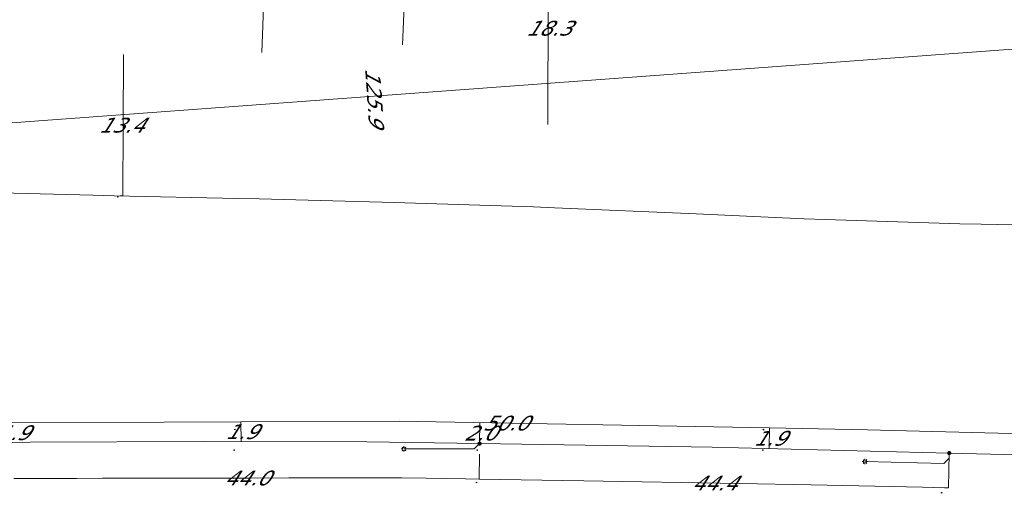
# Model space of a CAD drawing. Header units: metres. Extents: x 124576 to 133557, y 395865 to 402386.
# Tile 216 of 256: x 127365 to 127458, y 402153 to 402198. Entities that reach past the tile are written whole.
import ezdxf
from ezdxf.enums import TextEntityAlignment as Align

# ---------------------------------------------------------------- set-up
doc = ezdxf.new("R2010")
doc.units = ezdxf.units.M
doc.header["$MEASUREMENT"] = 0
for name, color, linetype, lineweight, true_color in [('LG_Laag_Spanning_Enexis_Netbeheer_BV', 7, 'Continuous', 13, 0x960000), ('LG_Midden_Spanning_Enexis_Netbeheer_BV', 7, 'Continuous', 13, 0xd20000), ('MV_Datatransport_lijn', 3, 'Continuous', 0, 0x00ff00)]:
    doc.layers.add(name, color=color, linetype=linetype, lineweight=lineweight, true_color=true_color)
for name, color, linetype, lineweight in [('LG_Laag_Spanning_P_Enexis_Netbeheer_BV', 7, 'Continuous', 0), ('MV_Datatransport', 7, 'Continuous', 0), ('MV_Laag_Spanning', 7, 'Continuous', 0), ('MV_Laag_Spanning_lijn', 7, 'Continuous', 0), ('MV_Laag_Spanning_pijl', 7, 'Continuous', 0), ('MV_Midden_Spanning', 7, 'Continuous', 0), ('MV_Midden_Spanning_lijn', 7, 'Continuous', 0), ('MV_Midden_Spanning_pijl', 7, 'Continuous', 0)]:
    doc.layers.add(name, color=color, linetype=linetype, lineweight=lineweight)
doc.styles.add('Klic_Annotatie', font='verdanai.ttf', dxfattribs={"oblique": 20, "height": 1.4})

# ---------------------------------------------------------------- blocks, each defined once
blk = doc.blocks.new('Mof')
at = {"layer": 'LG_Laag_Spanning_P_Enexis_Netbeheer_BV'}
h = blk.add_hatch(color=256, dxfattribs=at)
edge = h.paths.add_edge_path()
edge.add_arc((0, 0), 2, 0, 360)
blk = doc.blocks.new('Streetlight')
at = {"layer": 'LG_Laag_Spanning_P_Enexis_Netbeheer_BV'}
for p, q in [((-1.77, 1.77), (-1.06, 1.06)), ((0, 2.5), (0, 1.5)), ((1.77, 1.77), (1.06, 1.06)), ((-1.06, -1.06), (-1.77, -1.77)), ((0, -1.5), (0, -2.5)), ((1.06, -1.06), (1.77, -1.77))]:
    blk.add_line(p, q, dxfattribs=at)
at = {"layer": 'LG_Laag_Spanning_P_Enexis_Netbeheer_BV', "flags": 128}
for points in [[(-2.5, 0), (-1.5, 0)], [(1.5, 0), (2.5, 0)]]:
    blk.add_lwpolyline(points, dxfattribs=at)
at = {"layer": 'LG_Laag_Spanning_P_Enexis_Netbeheer_BV'}
blk.add_circle((0, 0), 1.5, dxfattribs=at)
blk = doc.blocks.new('m_pijl')
at = {"layer": 'MV_Laag_Spanning_pijl'}
blk.add_hatch(color=7, dxfattribs=at).paths.add_polyline_path([(-1, -0.33), (-1, 0), (-1, 0.33), (0, 0)])
at = {"layer": 'MV_Laag_Spanning_pijl', "flags": 128}
blk.add_lwpolyline([(-1, 0), (-1, 0.33), (0, 0), (-1, -0.33), (-1, 0)], close=True, dxfattribs=at)
blk = doc.blocks.new('m_pijl_1')
at = {"layer": 'MV_Midden_Spanning_pijl'}
blk.add_hatch(color=7, dxfattribs=at).paths.add_polyline_path([(-1, -0.33), (-1, 0), (-1, 0.33), (0, 0)])
at = {"layer": 'MV_Midden_Spanning_pijl', "flags": 128}
blk.add_lwpolyline([(-1, 0), (-1, 0.33), (0, 0), (-1, -0.33), (-1, 0)], close=True, dxfattribs=at)

msp = doc.modelspace()

# ---------------------------------------------------------------- linework, layer by layer
at = {"layer": 'LG_Laag_Spanning_Enexis_Netbeheer_BV', "flags": 128}
for points in [[(127535.548, 402154.59), (127532.817, 402154.665), (127488.818, 402155.875), (127487.023, 402155.924), (127472.131, 402156.293), (127452.649, 402156.782), (127430.216, 402157.345), (127408.218, 402157.677), (127397.552, 402157.838), (127382.074, 402157.879), (127365.715, 402157.807), (127364.075, 402157.767), (127352.142, 402157.475), (127338.028, 402157.111), (127319.903, 402156.545), (127315.559, 402156.409), (127301.178, 402155.739), (127287.691, 402154.983)], [(127535.548, 402154.59), (127532.817, 402154.665), (127488.818, 402155.875), (127487.023, 402155.924), (127472.131, 402156.293), (127452.649, 402156.782), (127430.216, 402157.345), (127408.218, 402157.677), (127397.552, 402157.838), (127382.074, 402157.879), (127365.715, 402157.807), (127364.075, 402157.767), (127352.142, 402157.475), (127338.028, 402157.111), (127319.903, 402156.545), (127315.559, 402156.409), (127301.178, 402155.739), (127287.691, 402154.983)], [(127408.218, 402157.677), (127407.711, 402157.177), (127401.057, 402157.177)], [(127452.649, 402156.782), (127452.636, 402156.282), (127452.124, 402155.794), (127444.671, 402155.981)]]:
    msp.add_lwpolyline(points, dxfattribs=at)
at = {"layer": 'LG_Midden_Spanning_Enexis_Netbeheer_BV', "flags": 128}
msp.add_lwpolyline([(127357.927, 402181.558), (127371.639, 402181.204), (127373.639, 402181.156), (127385.351, 402180.897), (127387.35, 402180.849), (127400.143, 402180.519), (127402.142, 402180.461), (127413.314, 402180.098), (127415.312, 402180.021), (127428.721, 402179.43), (127438.914, 402178.975), (127440.913, 402178.899), (127453.656, 402178.498), (127455.656, 402178.448), (127468.355, 402178.204)], dxfattribs=at)
msp.add_lwpolyline([(127357.927, 402181.558), (127371.639, 402181.204), (127373.639, 402181.156), (127385.351, 402180.897), (127387.35, 402180.849), (127400.143, 402180.519), (127402.142, 402180.461), (127413.314, 402180.098), (127415.312, 402180.021), (127428.721, 402179.43), (127438.914, 402178.975), (127440.913, 402178.899), (127453.656, 402178.498), (127455.656, 402178.448), (127468.355, 402178.204)], dxfattribs=at)
at = {"layer": 'MV_Datatransport_lijn'}
for p, q in [((127387.612, 402194.71), (127388.196, 402209.617)), ((127400.925, 402195.446), (127401.367, 402206.421)), ((127414.68, 402187.89), (127414.732, 402206.162)), ((127335.493, 402185.948), (127461.05, 402195.228))]:
    msp.add_line(p, q, dxfattribs=at)
at = {"layer": 'MV_Laag_Spanning_lijn'}
for p, q in [((127408.168, 402154.318), (127408.203, 402156.677)), ((127452.588, 402153.487), (127452.649, 402156.782))]:
    msp.add_line(p, q, dxfattribs=at)
at = {"layer": 'MV_Laag_Spanning_pijl'}
for p, q in [((127385.642, 402159.741), (127385.65, 402157.87)), ((127408.248, 402159.664), (127408.218, 402157.677)), ((127435.636, 402159.156), (127435.6, 402157.21))]:
    msp.add_line(p, q, dxfattribs=at)
at = {"layer": 'MV_Laag_Spanning_pijl', "flags": 128}
for points in [[(127385.642, 402159.741), (127356.566, 402159.615), (127335.904, 402159.133), (127335.648, 402159.124)], [(127435.636, 402159.156), (127400.608, 402159.806), (127385.642, 402159.741)], [(127485.621, 402157.925), (127444.925, 402158.984), (127435.636, 402159.156)], [(127364.158, 402154.37), (127365.462, 402154.372), (127367.81, 402154.378), (127370.082, 402154.383), (127372.55, 402154.388), (127374.309, 402154.392), (127377.403, 402154.398), (127379.543, 402154.403), (127382.928, 402154.411), (127386.505, 402154.418), (127390.16, 402154.426), (127394.211, 402154.435), (127396.876, 402154.441), (127398.974, 402154.446), (127400.861, 402154.444), (127403.153, 402154.404), (127406.89, 402154.34), (127408.168, 402154.318)], [(127408.168, 402154.318), (127418.079, 402154.147), (127432.796, 402153.893), (127439.599, 402153.776), (127450.12, 402153.55), (127452.188, 402153.497), (127452.588, 402153.487)]]:
    msp.add_lwpolyline(points, dxfattribs=at)
at = {"layer": 'MV_Midden_Spanning_lijn'}
msp.add_line((127374.46, 402181.142), (127374.23, 402181.143), dxfattribs=at)
at = {"layer": 'MV_Midden_Spanning_pijl'}
msp.add_line((127374.526, 402194.536), (127374.46, 402181.142), dxfattribs=at)

# ---------------------------------------------------------------- block references
at = {"layer": 'LG_Laag_Spanning_P_Enexis_Netbeheer_BV', "xscale": 0.1, "yscale": 0.1, "zscale": 0.1}
for p, rotation in [((127401.057, 402157.177), 180), ((127444.671, 402155.981), 181)]:
    msp.add_blockref('Streetlight', p, dxfattribs=dict(at, rotation=rotation))
for p in [(127408.218, 402157.677), (127452.649, 402156.782)]:
    msp.add_blockref('Mof', p, dxfattribs=at)
at = {"layer": 'MV_Laag_Spanning_pijl', "xscale": 0.1, "yscale": 0.1, "zscale": 0.1}
for p, rotation in [((127385, 402159), 181), ((127435, 402159), 178), ((127385, 402157), 271), ((127408, 402157), 270), ((127435, 402157), 269), ((127452, 402153), 359)]:
    msp.add_blockref('m_pijl', p, dxfattribs=dict(at, rotation=rotation))
msp.add_blockref('m_pijl', (127408, 402154), dxfattribs=at)
at = {"layer": 'MV_Midden_Spanning_pijl', "xscale": 0.1, "yscale": 0.1, "zscale": 0.1, "rotation": 270}
msp.add_blockref('m_pijl_1', (127374, 402181), dxfattribs=at)

# ---------------------------------------------------------------- texts
at = {"layer": 'MV_Datatransport', "style": 'Klic_Annotatie', "oblique": 20}
msp.add_text('18.3', height=1.4, dxfattribs=at).set_placement((127414.706, 402197.026), align=Align.MIDDLE_CENTER)
msp.add_text('125.9', height=1.4, rotation=274, dxfattribs=at).set_placement((127398.272, 402190.588), align=Align.MIDDLE_CENTER)
at = {"layer": 'MV_Laag_Spanning', "style": 'Klic_Annotatie', "oblique": 20}
for s, p in [('50.0', (127410.64, 402159.62)), ('1.9', (127364.053, 402158.707)), ('1.9', (127385.646, 402158.806)), ('2.0', (127408.233, 402158.671)), ('1.9', (127435.618, 402158.183)), ('44.0', (127386.164, 402154.417)), ('44.4', (127430.379, 402153.935))]:
    msp.add_text(s, height=1.4, dxfattribs=at).set_placement(p, align=Align.MIDDLE_CENTER)
at = {"layer": 'MV_Midden_Spanning', "style": 'Klic_Annotatie', "oblique": 20}
msp.add_text('13.4', height=1.4, dxfattribs=at).set_placement((127374.293, 402187.84), align=Align.MIDDLE_CENTER)

doc.saveas('drawing.dxf')
